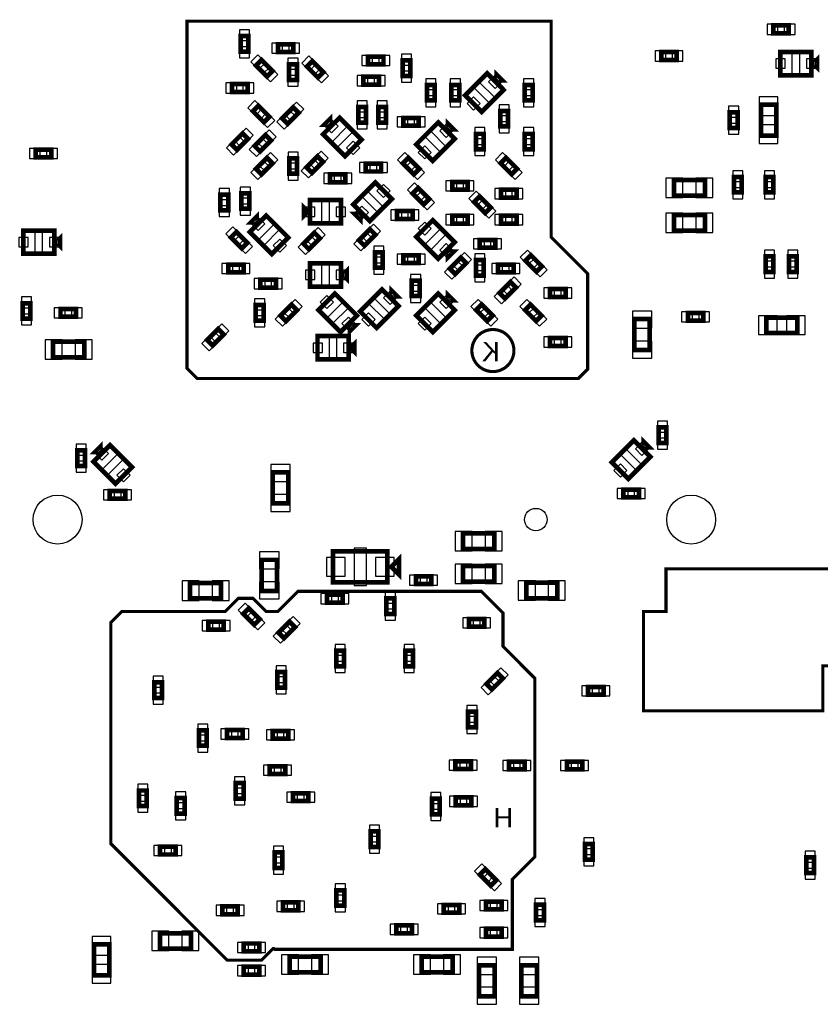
# Model space of a CAD drawing. Extents: x -187 to 3337, y -152 to 6400.
# Tile 8 of 11: x 1098 to 2129, y 2849 to 4117. Entities that reach past the tile are written whole.
import ezdxf

# ---------------------------------------------------------------- set-up
doc = ezdxf.new("R2010")
doc.units = 0
for name, color, linetype in [('BG_BASY', 231, 'CONTINUOUS'), ('PG_ASSEMBLY_BOTTOM', 52, 'CONTINUOUS'), ('PIN_BOTTOM', 1, 'CONTINUOUS')]:
    doc.layers.add(name, color=color, linetype=linetype)

msp = doc.modelspace()

# ---------------------------------------------------------------- linework, layer by layer
at = {"layer": 'BG_BASY', "const_width": 4}
for points in [[(1782, 4115), (1782, 3837), (1829, 3790), (1829, 3667), (1817, 3655), (1326, 3655), (1313, 3668), (1313, 4115), (1782, 4115)], [(2443, 3299), (2475, 3299), (2475, 3375), (2215, 3375), (2215, 3410), (1930, 3410), (1930, 3355), (1901, 3355), (1901, 3349)], [(1720, 3353), (1692, 3381), (1456, 3381), (1430, 3355), (1415, 3355), (1398, 3372), (1379, 3372), (1362, 3355), (1229, 3355), (1215, 3341), (1215, 3056), (1365, 2906), (1409, 2906), (1424, 2921), (1425, 2921), (1426, 2920), (1732, 2920), (1732, 3010), (1761, 3039), (1761, 3269), (1720, 3310), (1720, 3353)], [(1901, 3349), (1901, 3227), (2132, 3227), (2132, 3285), (2173, 3285), (2173, 3299), (2443, 3299)]]:
    msp.add_lwpolyline(points, dxfattribs=at)
msp.add_lwpolyline([(1734, 3689, 1), (1680, 3693, 1), (1734, 3689)], format="xyb", dxfattribs=at)
at = {"layer": 'PG_ASSEMBLY_BOTTOM', "const_width": 6}
for points in [[(2068.1, 4109.54), (2088.1, 4109.54), (2088.1, 4099.54), (2068.1, 4099.54), (2068.1, 4109.54)], [(1392.11, 4096.02), (1392.11, 4076.02), (1382.11, 4076.02), (1382.11, 4096.02), (1392.11, 4096.02)], [(1430.1, 4085.26), (1450.1, 4085.26), (1450.1, 4075.26), (1430.1, 4075.26), (1430.1, 4085.26)], [(1546.1, 4069.54), (1566.1, 4069.54), (1566.1, 4059.54), (1546.1, 4059.54), (1546.1, 4069.54)], [(1923.81, 4075.27), (1943.81, 4075.27), (1943.81, 4065.27), (1923.81, 4065.27), (1923.81, 4075.27)], [(2117.1, 4045.54), (2077.1, 4045.54), (2077.1, 4075.54), (2117.1, 4075.54), (2117.1, 4045.54)], [(2124.6, 4055.54), (2124.6, 4065.54), (2119.6, 4060.54), (2124.6, 4055.54)], [(1416.15, 4043.92), (1402, 4058.07), (1409.07, 4065.14), (1423.22, 4050.99), (1416.15, 4043.92)], [(1444.58, 4039.34), (1444.58, 4059.34), (1454.58, 4059.34), (1454.58, 4039.34), (1444.58, 4039.34)], [(1481.64, 4042.42), (1467.49, 4056.57), (1474.56, 4063.64), (1488.71, 4049.49), (1481.64, 4042.42)], [(1590.58, 4044.53), (1590.58, 4064.53), (1600.58, 4064.53), (1600.58, 4044.53), (1590.58, 4044.53)], [(1540.1, 4043.54), (1560.1, 4043.54), (1560.1, 4033.54), (1540.1, 4033.54), (1540.1, 4043.54)], [(1720.82, 4026.57), (1692.53, 3998.28), (1671.32, 4019.49), (1699.61, 4047.78), (1720.82, 4026.57)], [(1719.05, 4038.94), (1711.98, 4046.01), (1711.98, 4038.94), (1719.05, 4038.94)], [(1391.11, 4024.03), (1371.11, 4024.03), (1371.11, 4034.03), (1391.11, 4034.03), (1391.11, 4024.03)], [(1622.08, 4013.03), (1622.08, 4033.03), (1632.08, 4033.03), (1632.08, 4013.03), (1622.08, 4013.03)], [(1663.58, 4033.03), (1663.58, 4013.03), (1653.58, 4013.03), (1653.58, 4033.03), (1663.58, 4033.03)], [(1748.06, 4013.03), (1748.06, 4033.03), (1758.06, 4033.03), (1758.06, 4013.03), (1748.06, 4013.03)], [(1405.07, 4006.15), (1419.22, 3992), (1412.15, 3984.93), (1398, 3999.08), (1405.07, 4006.15)], [(1456.71, 3997.08), (1442.56, 3982.93), (1435.49, 3990), (1449.64, 4004.15), (1456.71, 3997.08)], [(1543.59, 4004.54), (1543.59, 3984.54), (1533.59, 3984.54), (1533.59, 4004.54), (1543.59, 4004.54)], [(1569.34, 4004.55), (1569.34, 3984.53), (1559.34, 3984.53), (1559.34, 4004.55), (1569.34, 4004.55)], [(2072.1, 4007.54), (2072.1, 3967.54), (2052.1, 3967.54), (2052.1, 4007.54), (2072.1, 4007.54)], [(1509.56, 3990.79), (1537.85, 3962.5), (1516.64, 3941.29), (1488.35, 3969.58), (1509.56, 3990.79)], [(1591.58, 3990.54), (1611.58, 3990.54), (1611.58, 3980.54), (1591.58, 3980.54), (1591.58, 3990.54)], [(1716.56, 3979.53), (1716.56, 3999.53), (1726.56, 3999.53), (1726.56, 3979.53), (1716.56, 3979.53)], [(2012.1, 3977.54), (2012.1, 3997.54), (2022.1, 3997.54), (2022.1, 3977.54), (2012.1, 3977.54)], [(1497.19, 3989.02), (1490.12, 3981.95), (1497.19, 3981.95), (1497.19, 3989.02)], [(1657.83, 3963.58), (1629.54, 3935.29), (1608.33, 3956.5), (1636.62, 3984.79), (1657.83, 3963.58)], [(1656.06, 3975.95), (1648.99, 3983.02), (1648.99, 3975.95), (1656.06, 3975.95)], [(1391.72, 3963.58), (1377.57, 3949.43), (1370.5, 3956.5), (1384.65, 3970.65), (1391.72, 3963.58)], [(1400, 3954.5), (1414.15, 3968.65), (1421.22, 3961.58), (1407.07, 3947.43), (1400, 3954.5)], [(1685.07, 3950.04), (1685.07, 3970.04), (1695.07, 3970.04), (1695.07, 3950.04), (1685.07, 3950.04)], [(1748.06, 3950.04), (1748.06, 3970.04), (1758.06, 3970.04), (1758.06, 3950.04), (1748.06, 3950.04)], [(1118.1, 3949.8), (1138.1, 3949.8), (1138.1, 3939.8), (1118.1, 3939.8), (1118.1, 3949.8)], [(1423.22, 3932.08), (1409.07, 3917.93), (1402, 3925), (1416.15, 3939.15), (1423.22, 3932.08)], [(1488.21, 3934.08), (1474.06, 3919.93), (1466.99, 3927), (1481.14, 3941.15), (1488.21, 3934.08)], [(1454.86, 3938.54), (1454.86, 3918.54), (1444.86, 3918.54), (1444.86, 3938.54), (1454.86, 3938.54)], [(1563.1, 3921.54), (1543.1, 3921.54), (1543.1, 3931.54), (1563.1, 3931.54), (1563.1, 3921.54)], [(1598.04, 3939.15), (1612.19, 3925), (1605.12, 3917.93), (1590.97, 3932.08), (1598.04, 3939.15)], [(1724.03, 3939.16), (1738.18, 3925.01), (1731.11, 3917.93), (1716.96, 3932.09), (1724.03, 3939.16)], [(1497.1, 3917.8), (1517.1, 3917.8), (1517.1, 3907.8), (1497.1, 3907.8), (1497.1, 3917.8)], [(2017.5, 3894.54), (2017.5, 3914.54), (2027.5, 3914.54), (2027.5, 3894.54), (2017.5, 3894.54)], [(2058.22, 3894.54), (2058.22, 3914.54), (2068.22, 3914.54), (2068.22, 3894.54), (2058.22, 3894.54)], [(1527.35, 3879), (1555.64, 3907.29), (1576.85, 3886.08), (1548.56, 3857.79), (1527.35, 3879)], [(1654.58, 3908.05), (1674.58, 3908.05), (1674.58, 3898.05), (1654.58, 3898.05), (1654.58, 3908.05)], [(1980.1, 3890.54), (1940.1, 3890.54), (1940.1, 3910.54), (1980.1, 3910.54), (1980.1, 3890.54)], [(1366.1, 3891.54), (1366.1, 3871.54), (1356.1, 3871.54), (1356.1, 3891.54), (1366.1, 3891.54)], [(1383.1, 3873.54), (1383.1, 3893.54), (1393.1, 3893.54), (1393.1, 3873.54), (1383.1, 3873.54)], [(1617.79, 3879.11), (1603.64, 3893.26), (1610.71, 3900.33), (1624.86, 3886.18), (1617.79, 3879.11)], [(1696.96, 3868.17), (1682.82, 3882.31), (1689.89, 3889.38), (1704.03, 3875.24), (1696.96, 3868.17)], [(1717.57, 3898.05), (1737.57, 3898.05), (1737.57, 3888.05), (1717.57, 3888.05), (1717.57, 3898.05)], [(1471.36, 3884.81), (1511.36, 3884.81), (1511.36, 3854.81), (1471.36, 3854.81), (1471.36, 3884.81)], [(1415.07, 3864.81), (1443.36, 3836.52), (1422.15, 3815.31), (1393.86, 3843.6), (1415.07, 3864.81)], [(1463.86, 3874.81), (1463.86, 3864.81), (1468.86, 3869.81), (1463.86, 3874.81)], [(1529.12, 3866.63), (1536.19, 3859.56), (1536.19, 3866.63), (1529.12, 3866.63)], [(1603.58, 3860.55), (1583.58, 3860.55), (1583.58, 3870.55), (1603.58, 3870.55), (1603.58, 3860.55)], [(1674.58, 3854.55), (1654.58, 3854.55), (1654.58, 3864.55), (1674.58, 3864.55), (1674.58, 3854.55)], [(1717.57, 3864.55), (1737.57, 3864.55), (1737.57, 3854.55), (1717.57, 3854.55), (1717.57, 3864.55)], [(1940.11, 3865.53), (1980.1, 3865.53), (1980.1, 3845.54), (1940.1, 3845.53), (1940.11, 3865.53)], [(1402.7, 3863.04), (1395.63, 3855.97), (1402.7, 3855.97), (1402.7, 3863.04)], [(1636.62, 3809.31), (1608.33, 3837.6), (1629.54, 3858.81), (1657.83, 3830.52), (1636.62, 3809.31)], [(1142.1, 3815.54), (1102.1, 3815.54), (1102.1, 3845.54), (1142.1, 3845.54), (1142.1, 3815.54)], [(1149.6, 3825.54), (1149.6, 3835.54), (1144.6, 3830.54), (1149.6, 3825.54)], [(1383.74, 3822.56), (1369.6, 3836.7), (1376.67, 3843.77), (1390.82, 3829.63), (1383.74, 3822.56)], [(1462.99, 3828.52), (1477.14, 3842.67), (1484.21, 3835.6), (1470.06, 3821.45), (1462.99, 3828.52)], [(1534.49, 3833), (1548.64, 3847.15), (1555.71, 3840.08), (1541.56, 3825.93), (1534.49, 3833)], [(1710.07, 3823.31), (1690.07, 3823.31), (1690.07, 3833.31), (1710.07, 3833.31), (1710.07, 3823.31)], [(1555.1, 3797.54), (1555.1, 3817.54), (1565.1, 3817.54), (1565.1, 3797.54), (1555.1, 3797.54)], [(1591.58, 3813.56), (1611.58, 3813.56), (1611.58, 3803.56), (1591.58, 3803.56), (1591.58, 3813.56)], [(1648.99, 3811.08), (1656.06, 3818.15), (1648.99, 3818.15), (1648.99, 3811.08)], [(1756.02, 3813.67), (1770.17, 3799.52), (1763.1, 3792.45), (1748.95, 3806.6), (1756.02, 3813.67)], [(1366.11, 3801.56), (1386.11, 3801.56), (1386.11, 3791.56), (1366.11, 3791.56), (1366.11, 3801.56)], [(1511.36, 3773.32), (1471.36, 3773.32), (1471.36, 3803.32), (1511.36, 3803.32), (1511.36, 3773.32)], [(1651.47, 3796.52), (1665.62, 3810.67), (1672.69, 3803.6), (1658.54, 3789.45), (1651.47, 3796.52)], [(1685.07, 3787.54), (1685.07, 3807.54), (1695.07, 3807.54), (1695.07, 3787.54), (1685.07, 3787.54)], [(1713.57, 3801.56), (1733.57, 3801.56), (1733.57, 3791.56), (1713.57, 3791.56), (1713.57, 3801.56)], [(2068.22, 3812.31), (2068.22, 3792.31), (2058.22, 3792.31), (2058.22, 3812.31), (2068.22, 3812.31)], [(2098.22, 3812.31), (2098.22, 3792.31), (2088.22, 3792.31), (2088.22, 3812.31), (2098.22, 3812.31)], [(1518.86, 3783.32), (1518.86, 3793.32), (1513.86, 3788.32), (1518.86, 3783.32)], [(1427.61, 3772.06), (1407.61, 3772.06), (1407.61, 3782.06), (1427.61, 3782.06), (1427.61, 3772.06)], [(1612.58, 3781.06), (1612.58, 3761.06), (1602.58, 3761.06), (1602.58, 3781.06), (1612.58, 3781.06)], [(1715.49, 3765), (1729.64, 3779.15), (1736.71, 3772.08), (1722.56, 3757.93), (1715.49, 3765)], [(1510.64, 3714.82), (1482.35, 3743.11), (1503.56, 3764.32), (1531.85, 3736.03), (1510.64, 3714.82)], [(1585.4, 3748.48), (1557.11, 3720.19), (1535.9, 3741.4), (1564.19, 3769.69), (1585.4, 3748.48)], [(1583.63, 3760.85), (1576.56, 3767.92), (1576.56, 3760.85), (1583.63, 3760.85)], [(1657.83, 3743.11), (1629.54, 3714.82), (1608.33, 3736.03), (1636.62, 3764.32), (1657.83, 3743.11)], [(1656.06, 3755.48), (1648.99, 3762.55), (1648.99, 3755.48), (1656.06, 3755.48)], [(1780.56, 3770.06), (1800.56, 3770.06), (1800.56, 3760.06), (1780.56, 3760.06), (1780.56, 3770.06)], [(1101.32, 3731.96), (1101.32, 3751.96), (1111.32, 3751.96), (1111.32, 3731.96), (1101.32, 3731.96)], [(1411.61, 3749.57), (1411.61, 3729.57), (1401.61, 3729.57), (1401.61, 3749.57), (1411.61, 3749.57)], [(1454.71, 3743.11), (1440.56, 3728.96), (1433.49, 3736.03), (1447.64, 3750.18), (1454.71, 3743.11)], [(1692.53, 3750.18), (1706.68, 3736.03), (1699.61, 3728.96), (1685.46, 3743.11), (1692.53, 3750.18)], [(1755.52, 3750.18), (1769.67, 3736.03), (1762.6, 3728.96), (1748.45, 3743.11), (1755.52, 3750.18)], [(1150.1, 3744.54), (1170.1, 3744.54), (1170.1, 3734.54), (1150.1, 3734.54), (1150.1, 3744.54)], [(1978.1, 3729.54), (1958.1, 3729.54), (1958.1, 3739.54), (1978.1, 3739.54), (1978.1, 3729.54)], [(1889.1, 3691.54), (1889.1, 3731.54), (1909.1, 3731.54), (1909.1, 3691.54), (1889.1, 3691.54)], [(2099.1, 3713.54), (2059.1, 3713.54), (2059.1, 3733.54), (2099.1, 3733.54), (2099.1, 3713.54)], [(1360.23, 3711.61), (1346.08, 3697.46), (1339.01, 3704.53), (1353.16, 3718.68), (1360.23, 3711.61)], [(1523.01, 3716.59), (1530.08, 3723.66), (1523.01, 3723.66), (1523.01, 3716.59)], [(1140.6, 3702.33), (1180.6, 3702.33), (1180.6, 3682.33), (1140.6, 3682.33), (1140.6, 3702.33)], [(1521.1, 3679.54), (1481.1, 3679.54), (1481.1, 3709.54), (1521.1, 3709.54), (1521.1, 3679.54)], [(1528.6, 3689.54), (1528.6, 3699.54), (1523.6, 3694.54), (1528.6, 3689.54)], [(1780.56, 3707.07), (1800.56, 3707.07), (1800.56, 3697.07), (1780.56, 3697.07), (1780.56, 3707.07)], [(1920.55, 3572.09), (1920.55, 3592.09), (1930.55, 3592.09), (1930.55, 3572.09), (1920.55, 3572.09)], [(1909.8, 3554.13), (1881.51, 3525.84), (1860.3, 3547.05), (1888.59, 3575.34), (1909.8, 3554.13)], [(1908.03, 3566.5), (1900.96, 3573.57), (1900.96, 3566.5), (1908.03, 3566.5)], [(1181.68, 3562.4), (1181.68, 3542.39), (1171.68, 3542.39), (1171.68, 3562.4), (1181.68, 3562.4)], [(1201.47, 3567.32), (1194.4, 3560.25), (1201.47, 3560.25), (1201.47, 3567.32)], [(1213.84, 3569.09), (1242.13, 3540.8), (1220.92, 3519.59), (1192.63, 3547.88), (1213.84, 3569.09)], [(1443.55, 3534.14), (1443.55, 3494.14), (1423.55, 3494.14), (1423.55, 3534.14), (1443.55, 3534.14)], [(1233.63, 3500.09), (1213.63, 3500.09), (1213.63, 3510.09), (1233.63, 3510.09), (1233.63, 3500.09)], [(1875.05, 3512.09), (1895.05, 3512.09), (1895.05, 3502.09), (1875.05, 3502.09), (1875.05, 3512.09)], [(1708.66, 3435.54), (1668.66, 3435.54), (1668.66, 3455.54), (1708.66, 3455.54), (1708.66, 3435.54)], [(1409.1, 3381.54), (1409.1, 3421.54), (1429.1, 3421.54), (1429.1, 3381.54), (1409.1, 3381.54)], [(1571.14, 3392.54), (1501.14, 3392.54), (1501.14, 3432.54), (1571.14, 3432.54), (1571.14, 3392.54)], [(1586.14, 3402.54), (1586.14, 3422.54), (1576.14, 3412.54), (1586.14, 3402.54)], [(1668.65, 3413.6), (1708.65, 3413.59), (1708.65, 3393.59), (1668.65, 3393.6), (1668.65, 3413.6)], [(1627.8, 3390.49), (1607.8, 3390.49), (1607.8, 3400.49), (1627.8, 3400.49), (1627.8, 3390.49)], [(1357, 3371.79), (1317, 3371.79), (1317, 3391.79), (1357, 3391.79), (1357, 3371.79)], [(1749.95, 3391.94), (1789.95, 3391.94), (1789.95, 3371.94), (1749.95, 3371.94), (1749.95, 3391.94)], [(1513.5, 3366.59), (1493.5, 3366.59), (1493.5, 3376.59), (1513.5, 3376.59), (1513.5, 3366.59)], [(1579.9, 3371.89), (1579.9, 3351.89), (1569.9, 3351.89), (1569.9, 3371.89), (1579.9, 3371.89)], [(1399.64, 3337.93), (1385.49, 3352.08), (1392.56, 3359.15), (1406.71, 3345), (1399.64, 3337.93)], [(1676.1, 3345.54), (1696.1, 3345.54), (1696.1, 3335.54), (1676.1, 3335.54), (1676.1, 3345.54)], [(1360.39, 3331.82), (1340.39, 3331.82), (1340.39, 3341.82), (1360.39, 3341.82), (1360.39, 3331.82)], [(1430.89, 3327.9), (1445.04, 3342.05), (1452.11, 3334.98), (1437.96, 3320.83), (1430.89, 3327.9)], [(1505.35, 3284.59), (1505.35, 3304.59), (1515.35, 3304.59), (1515.35, 3284.59), (1505.35, 3284.59)], [(1594.3, 3284.59), (1594.31, 3304.59), (1604.3, 3304.59), (1604.3, 3284.59), (1594.3, 3284.59)], [(1429.18, 3257.13), (1429.18, 3277.13), (1439.18, 3277.13), (1439.18, 3257.13), (1429.18, 3257.13)], [(1698.59, 3261.7), (1712.74, 3275.85), (1719.81, 3268.78), (1705.66, 3254.63), (1698.59, 3261.7)], [(1270.95, 3243.74), (1270.95, 3263.74), (1280.95, 3263.74), (1280.95, 3243.74), (1270.95, 3243.74)], [(1829.51, 3257.84), (1849.51, 3257.84), (1849.51, 3247.84), (1829.51, 3247.84), (1829.51, 3257.84)], [(1685.1, 3226.04), (1685.1, 3206.04), (1675.1, 3206.04), (1675.1, 3226.04), (1685.1, 3226.04)], [(1328.38, 3182.06), (1328.38, 3202.06), (1338.38, 3202.06), (1338.38, 3182.06), (1328.38, 3182.06)], [(1364.58, 3202.26), (1384.58, 3202.26), (1384.58, 3192.26), (1364.58, 3192.26), (1364.58, 3202.26)], [(1423.5, 3201.26), (1443.5, 3201.26), (1443.5, 3191.26), (1423.5, 3191.26), (1423.5, 3201.26)], [(1439.65, 3145.82), (1419.65, 3145.82), (1419.65, 3155.82), (1439.65, 3155.82), (1439.65, 3145.82)], [(1678.83, 3152.09), (1658.81, 3152.09), (1658.81, 3162.09), (1678.83, 3162.09), (1678.83, 3152.09)], [(1747.8, 3151.64), (1727.8, 3151.64), (1727.8, 3161.64), (1747.8, 3161.64), (1747.8, 3151.64)], [(1802.25, 3161.64), (1822.25, 3161.64), (1822.25, 3151.64), (1802.25, 3151.64), (1802.25, 3161.64)], [(1385.82, 3134.14), (1385.82, 3114.14), (1375.82, 3114.14), (1375.82, 3134.14), (1385.82, 3134.14)], [(1251.1, 3104.54), (1251.1, 3124.54), (1261.1, 3124.54), (1261.1, 3104.54), (1251.1, 3104.54)], [(1469.5, 3110.82), (1449.5, 3110.82), (1449.5, 3120.82), (1469.5, 3120.82), (1469.5, 3110.82)], [(1309.89, 3114.93), (1309.9, 3094.92), (1299.9, 3094.92), (1299.89, 3114.93), (1309.89, 3114.93)], [(1638.5, 3113.99), (1638.5, 3093.99), (1628.5, 3093.99), (1628.5, 3113.99), (1638.5, 3113.99)], [(1679.1, 3105.54), (1659.1, 3105.54), (1659.1, 3115.54), (1679.1, 3115.54), (1679.1, 3105.54)], [(1549.55, 3051.88), (1549.55, 3071.88), (1559.55, 3071.88), (1559.55, 3051.88), (1549.55, 3051.88)], [(1835.45, 3055.64), (1835.45, 3035.64), (1825.45, 3035.64), (1825.45, 3055.64), (1835.45, 3055.64)], [(1298.4, 3042.14), (1278.4, 3042.14), (1278.4, 3052.14), (1298.4, 3052.14), (1298.4, 3042.14)], [(1435.82, 3044.93), (1435.82, 3024.93), (1425.82, 3024.93), (1425.82, 3044.93), (1435.82, 3044.93)], [(2110.54, 3018.3), (2110.54, 3038.3), (2120.54, 3038.3), (2120.54, 3018.3), (2110.54, 3018.3)], [(1697.26, 3023.35), (1711.41, 3009.2), (1704.34, 3002.13), (1690.19, 3016.28), (1697.26, 3023.35)], [(1505.55, 2976.14), (1505.55, 2996.14), (1515.55, 2996.14), (1515.55, 2976.14), (1505.55, 2976.14)], [(1456.55, 2970.44), (1436.55, 2970.44), (1436.55, 2980.44), (1456.55, 2980.44), (1456.55, 2970.44)], [(1643.7, 2977.04), (1663.7, 2977.04), (1663.7, 2967.04), (1643.7, 2967.04), (1643.7, 2977.04)], [(1698.1, 2981.54), (1718.1, 2981.54), (1718.1, 2971.54), (1698.1, 2971.54), (1698.1, 2981.54)], [(1762.65, 2957.39), (1762.65, 2977.39), (1772.65, 2977.39), (1772.65, 2957.39), (1762.65, 2957.39)], [(1358.42, 2975.26), (1378.42, 2975.26), (1378.42, 2965.26), (1358.42, 2965.26), (1358.42, 2975.26)], [(1318.1, 2920.83), (1278.1, 2920.83), (1278.1, 2940.83), (1318.1, 2940.83), (1318.1, 2920.83)], [(1602.65, 2940.74), (1582.65, 2940.74), (1582.65, 2950.74), (1602.65, 2950.74), (1602.65, 2940.74)], [(1698.1, 2946.54), (1718.1, 2946.54), (1718.1, 2936.54), (1698.1, 2936.54), (1698.1, 2946.54)], [(1193.1, 2886.44), (1193.1, 2926.44), (1213.1, 2926.44), (1213.1, 2886.44), (1193.1, 2886.44)], [(1406.1, 2917.54), (1386.1, 2917.54), (1386.1, 2927.54), (1406.1, 2927.54), (1406.1, 2917.54)], [(1445.1, 2910.54), (1485.1, 2910.54), (1485.1, 2890.54), (1445.1, 2890.54), (1445.1, 2910.54)], [(1655.1, 2890.54), (1615.1, 2890.54), (1615.1, 2910.54), (1655.1, 2910.54), (1655.1, 2890.54)], [(1386.1, 2897.54), (1406.1, 2897.54), (1406.1, 2887.54), (1386.1, 2887.54), (1386.1, 2897.54)], [(1709.1, 2899.54), (1709.1, 2859.54), (1689.1, 2859.54), (1689.1, 2899.54), (1709.1, 2899.54)], [(1763.6, 2899.54), (1763.6, 2859.54), (1743.6, 2859.54), (1743.6, 2899.54), (1763.6, 2899.54)]]:
    msp.add_lwpolyline(points, dxfattribs=at)
at = {"layer": 'PIN_BOTTOM'}
for points in [[(2060.08, 4111.04), (2060.08, 4098.04), (2074.08, 4098.04), (2074.08, 4111.04)], [(2082.12, 4111.04), (2082.12, 4098.04), (2096.12, 4098.04), (2096.12, 4111.04)], [(1393.61, 4104.04), (1380.61, 4104.04), (1380.61, 4090.04), (1393.61, 4090.04)], [(1422.08, 4086.76), (1422.08, 4073.76), (1436.08, 4073.76), (1436.08, 4086.76)], [(1444.12, 4086.76), (1444.12, 4073.76), (1458.12, 4073.76), (1458.12, 4086.76)], [(1393.61, 4082), (1380.61, 4082), (1380.61, 4068), (1393.61, 4068)], [(1405.173553, 4052.774058), (1414.365942, 4061.966447), (1404.466447, 4071.865942), (1395.274058, 4062.673553)], [(1470.663553, 4051.274058), (1479.855942, 4060.466447), (1469.956447, 4070.365942), (1460.764058, 4061.173553)], [(1538.08, 4071.04), (1538.08, 4058.04), (1552.08, 4058.04), (1552.08, 4071.04)], [(1560.12, 4071.04), (1560.12, 4058.04), (1574.12, 4058.04), (1574.12, 4071.04)], [(1589.08, 4058.55), (1602.08, 4058.55), (1602.08, 4072.55), (1589.08, 4072.55)], [(1915.79, 4076.77), (1915.79, 4063.77), (1929.79, 4063.77), (1929.79, 4076.77)], [(1937.83, 4076.77), (1937.83, 4063.77), (1951.83, 4063.77), (1951.83, 4076.77)], [(2102.1, 4045.54), (2102.1, 4075.54), (2092.1, 4075.54), (2092.1, 4045.54)], [(1443.08, 4053.36), (1456.08, 4053.36), (1456.08, 4067.36), (1443.08, 4067.36)], [(2083.42, 4054.54), (2083.42, 4066.54), (2071.42, 4066.54), (2071.42, 4054.54)], [(2122.78, 4054.54), (2122.78, 4066.54), (2110.78, 4066.54), (2110.78, 4054.54)], [(1420.753553, 4037.194058), (1429.945942, 4046.386447), (1420.046447, 4056.285942), (1410.854058, 4047.093553)], [(1443.08, 4031.32), (1456.08, 4031.32), (1456.08, 4045.32), (1443.08, 4045.32)], [(1486.243553, 4035.694058), (1495.435942, 4044.886447), (1485.536447, 4054.785942), (1476.344058, 4045.593553)], [(1532.08, 4045.04), (1532.08, 4032.04), (1546.08, 4032.04), (1546.08, 4045.04)], [(1554.12, 4045.04), (1554.12, 4032.04), (1568.12, 4032.04), (1568.12, 4045.04)], [(1589.08, 4036.51), (1602.08, 4036.51), (1602.08, 4050.51), (1589.08, 4050.51)], [(1718.475281, 4036.95), (1709.99, 4045.435281), (1701.504719, 4036.95), (1709.99, 4028.464719)], [(1377.09, 4022.53), (1377.09, 4035.53), (1363.09, 4035.53), (1363.09, 4022.53)], [(1399.13, 4022.53), (1399.13, 4035.53), (1385.13, 4035.53), (1385.13, 4022.53)], [(1620.58, 4027.05), (1633.58, 4027.05), (1633.58, 4041.05), (1620.58, 4041.05)], [(1665.08, 4041.05), (1652.08, 4041.05), (1652.08, 4027.05), (1665.08, 4027.05)], [(1710.212136, 4015.958932), (1688.998932, 4037.172136), (1681.927864, 4030.101068), (1703.141068, 4008.887864)], [(1746.56, 4027.05), (1759.56, 4027.05), (1759.56, 4041.05), (1746.56, 4041.05)], [(1620.58, 4005.01), (1633.58, 4005.01), (1633.58, 4019.01), (1620.58, 4019.01)], [(1665.08, 4019.01), (1652.08, 4019.01), (1652.08, 4005.01), (1665.08, 4005.01)], [(1746.56, 4005.01), (1759.56, 4005.01), (1759.56, 4019.01), (1746.56, 4019.01)], [(1400.466447, 4012.875942), (1391.274058, 4003.683553), (1401.173553, 3993.784058), (1410.365942, 4002.976447)], [(1463.435942, 4001.683553), (1454.243553, 4010.875942), (1444.344058, 4000.976447), (1453.536447, 3991.784058)], [(1545.09, 4012.56), (1532.09, 4012.56), (1532.09, 3998.56), (1545.09, 3998.56)], [(1570.84, 4012.56), (1557.84, 4012.56), (1557.84, 3998.56), (1570.84, 3998.56)], [(1690.635281, 4009.11), (1682.15, 4017.595281), (1673.664719, 4009.11), (1682.15, 4000.624719)], [(1715.06, 3993.55), (1728.06, 3993.55), (1728.06, 4007.55), (1715.06, 4007.55)], [(2074.1, 4017.65), (2050.1, 4017.65), (2050.1, 3993.65), (2074.1, 3993.65)], [(1416.046447, 3997.295942), (1406.854058, 3988.103553), (1416.753553, 3978.204058), (1425.945942, 3987.396447)], [(1447.855942, 3986.103553), (1438.663553, 3995.295942), (1428.764058, 3985.396447), (1437.956447, 3976.204058)], [(2010.6, 3991.56), (2023.6, 3991.56), (2023.6, 4005.56), (2010.6, 4005.56)], [(1499.18, 3988.445281), (1490.694719, 3979.96), (1499.18, 3971.474719), (1507.665281, 3979.96)], [(1545.09, 3990.52), (1532.09, 3990.52), (1532.09, 3976.52), (1545.09, 3976.52)], [(1570.84, 3990.52), (1557.84, 3990.52), (1557.84, 3976.52), (1570.84, 3976.52)], [(1583.56, 3992.04), (1583.56, 3979.04), (1597.56, 3979.04), (1597.56, 3992.04)], [(1605.6, 3992.04), (1605.6, 3979.04), (1619.6, 3979.04), (1619.6, 3992.04)], [(1655.485281, 3973.96), (1647, 3982.445281), (1638.514719, 3973.96), (1647, 3965.474719)], [(1715.06, 3971.51), (1728.06, 3971.51), (1728.06, 3985.51), (1715.06, 3985.51)], [(2010.6, 3969.52), (2023.6, 3969.52), (2023.6, 3983.52), (2010.6, 3983.52)], [(2074.1, 3981.43), (2050.1, 3981.43), (2050.1, 3957.43), (2074.1, 3957.43)], [(1398.445942, 3968.183553), (1389.253553, 3977.375942), (1379.354058, 3967.476447), (1388.546447, 3958.284058)], [(1408.854058, 3965.476447), (1418.046447, 3956.284058), (1427.945942, 3966.183553), (1418.753553, 3975.375942)], [(1520.171068, 3980.182136), (1498.957864, 3958.968932), (1506.028932, 3951.897864), (1527.242136, 3973.111068)], [(1647.222136, 3952.968932), (1626.008932, 3974.182136), (1618.937864, 3967.111068), (1640.151068, 3945.897864)], [(1683.57, 3964.06), (1696.57, 3964.06), (1696.57, 3978.06), (1683.57, 3978.06)], [(1746.56, 3964.06), (1759.56, 3964.06), (1759.56, 3978.06), (1746.56, 3978.06)], [(1382.865942, 3952.603553), (1373.673553, 3961.795942), (1363.774058, 3951.896447), (1372.966447, 3942.704058)], [(1393.274058, 3949.896447), (1402.466447, 3940.704058), (1412.365942, 3950.603553), (1403.173553, 3959.795942)], [(1527.02, 3960.605281), (1518.534719, 3952.12), (1527.02, 3943.634719), (1535.505281, 3952.12)], [(1683.57, 3942.02), (1696.57, 3942.02), (1696.57, 3956.02), (1683.57, 3956.02)], [(1746.56, 3942.02), (1759.56, 3942.02), (1759.56, 3956.02), (1746.56, 3956.02)], [(1110.08, 3951.3), (1110.08, 3938.3), (1124.08, 3938.3), (1124.08, 3951.3)], [(1132.12, 3951.3), (1132.12, 3938.3), (1146.12, 3938.3), (1146.12, 3951.3)], [(1429.945942, 3936.683553), (1420.753553, 3945.875942), (1410.854058, 3935.976447), (1420.046447, 3926.784058)], [(1456.36, 3946.56), (1443.36, 3946.56), (1443.36, 3932.56), (1456.36, 3932.56)], [(1494.935942, 3938.683553), (1485.743553, 3947.875942), (1475.844058, 3937.976447), (1485.036447, 3928.784058)], [(1593.436447, 3945.875942), (1584.244058, 3936.683553), (1594.143553, 3926.784058), (1603.335942, 3935.976447)], [(1627.645281, 3946.12), (1619.16, 3954.605281), (1610.674719, 3946.12), (1619.16, 3937.634719)], [(1719.426447, 3945.885942), (1710.234058, 3936.693553), (1720.133553, 3926.794058), (1729.325942, 3935.986447)], [(1414.365942, 3921.103553), (1405.173553, 3930.295942), (1395.274058, 3920.396447), (1404.466447, 3911.204058)], [(1479.355942, 3923.103553), (1470.163553, 3932.295942), (1460.264058, 3922.396447), (1469.456447, 3913.204058)], [(1549.08, 3920.04), (1549.08, 3933.04), (1535.08, 3933.04), (1535.08, 3920.04)], [(1571.12, 3920.04), (1571.12, 3933.04), (1557.12, 3933.04), (1557.12, 3920.04)], [(1609.016447, 3930.295942), (1599.824058, 3921.103553), (1609.723553, 3911.204058), (1618.915942, 3920.396447)], [(1735.006447, 3930.305942), (1725.814058, 3921.113553), (1735.713553, 3911.214058), (1744.905942, 3920.406447)], [(1456.36, 3924.52), (1443.36, 3924.52), (1443.36, 3910.52), (1456.36, 3910.52)], [(1489.08, 3919.3), (1489.08, 3906.3), (1503.08, 3906.3), (1503.08, 3919.3)], [(1511.12, 3919.3), (1511.12, 3906.3), (1525.12, 3906.3), (1525.12, 3919.3)], [(2016, 3908.56), (2029, 3908.56), (2029, 3922.56), (2016, 3922.56)], [(2056.72, 3908.56), (2069.72, 3908.56), (2069.72, 3922.56), (2056.72, 3922.56)], [(1557.534719, 3896.46), (1566.02, 3887.974719), (1574.505281, 3896.46), (1566.02, 3904.945281)], [(1606.813553, 3887.964058), (1616.005942, 3897.156447), (1606.106447, 3907.055942), (1596.914058, 3897.863553)], [(1646.56, 3909.55), (1646.56, 3896.55), (1660.56, 3896.55), (1660.56, 3909.55)], [(1668.6, 3909.55), (1668.6, 3896.55), (1682.6, 3896.55), (1682.6, 3909.55)], [(1951.81, 3888.04), (1951.81, 3913.04), (1929.81, 3913.04), (1929.81, 3888.04)], [(1990.39, 3888.04), (1990.39, 3913.04), (1968.39, 3913.04), (1968.39, 3888.04)], [(1367.6, 3899.56), (1354.6, 3899.56), (1354.6, 3885.56), (1367.6, 3885.56)], [(1381.6, 3887.56), (1394.6, 3887.56), (1394.6, 3901.56), (1381.6, 3901.56)], [(1537.957864, 3889.611068), (1559.171068, 3868.397864), (1566.242136, 3875.468932), (1545.028932, 3896.682136)], [(1685.993553, 3877.014058), (1695.185942, 3886.206447), (1685.286447, 3896.105942), (1676.094058, 3886.913553)], [(1709.55, 3899.55), (1709.55, 3886.55), (1723.55, 3886.55), (1723.55, 3899.55)], [(1731.59, 3899.55), (1731.59, 3886.55), (1745.59, 3886.55), (1745.59, 3899.55)], [(2016, 3886.52), (2029, 3886.52), (2029, 3900.52), (2016, 3900.52)], [(2056.72, 3886.52), (2069.72, 3886.52), (2069.72, 3900.52), (2056.72, 3900.52)], [(1381.6, 3865.52), (1394.6, 3865.52), (1394.6, 3879.52), (1381.6, 3879.52)], [(1486.36, 3884.81), (1486.36, 3854.81), (1496.36, 3854.81), (1496.36, 3884.81)], [(1622.393553, 3872.384058), (1631.585942, 3881.576447), (1621.686447, 3891.475942), (1612.494058, 3882.283553)], [(1701.573553, 3861.434058), (1710.765942, 3870.626447), (1700.866447, 3880.525942), (1691.674058, 3871.333553)], [(1367.6, 3877.52), (1354.6, 3877.52), (1354.6, 3863.52), (1367.6, 3863.52)], [(1465.68, 3875.81), (1465.68, 3863.81), (1477.68, 3863.81), (1477.68, 3875.81)], [(1505.04, 3875.81), (1505.04, 3863.81), (1517.04, 3863.81), (1517.04, 3875.81)], [(1529.694719, 3868.62), (1538.18, 3860.134719), (1546.665281, 3868.62), (1538.18, 3877.105281)], [(1589.56, 3859.05), (1589.56, 3872.05), (1575.56, 3872.05), (1575.56, 3859.05)], [(1611.6, 3859.05), (1611.6, 3872.05), (1597.6, 3872.05), (1597.6, 3859.05)], [(1929.81, 3868.03), (1929.81, 3843.03), (1951.81, 3843.03), (1951.81, 3868.03)], [(1968.39, 3868.03), (1968.39, 3843.03), (1990.39, 3843.03), (1990.39, 3868.03)], [(1404.69, 3862.465281), (1396.204719, 3853.98), (1404.69, 3845.494719), (1413.175281, 3853.98)], [(1425.681068, 3854.202136), (1404.467864, 3832.988932), (1411.538932, 3825.917864), (1432.752136, 3847.131068)], [(1619.16, 3839.494719), (1627.645281, 3847.98), (1619.16, 3856.465281), (1610.674719, 3847.98)], [(1660.56, 3853.05), (1660.56, 3866.05), (1646.56, 3866.05), (1646.56, 3853.05)], [(1682.6, 3853.05), (1682.6, 3866.05), (1668.6, 3866.05), (1668.6, 3853.05)], [(1709.55, 3866.05), (1709.55, 3853.05), (1723.55, 3853.05), (1723.55, 3866.05)], [(1731.59, 3866.05), (1731.59, 3853.05), (1745.59, 3853.05), (1745.59, 3866.05)], [(1127.1, 3815.54), (1127.1, 3845.54), (1117.1, 3845.54), (1117.1, 3815.54)], [(1372.773553, 3831.404058), (1381.965942, 3840.596447), (1372.066447, 3850.495942), (1362.874058, 3841.303553)], [(1471.844058, 3839.496447), (1481.036447, 3830.304058), (1490.935942, 3840.203553), (1481.743553, 3849.395942)], [(1543.344058, 3843.976447), (1552.536447, 3834.784058), (1562.435942, 3844.683553), (1553.243553, 3853.875942)], [(1626.008932, 3819.917864), (1647.222136, 3841.131068), (1640.151068, 3848.202136), (1618.937864, 3826.988932)], [(1108.42, 3824.54), (1108.42, 3836.54), (1096.42, 3836.54), (1096.42, 3824.54)], [(1147.78, 3824.54), (1147.78, 3836.54), (1135.78, 3836.54), (1135.78, 3824.54)], [(1388.353553, 3815.824058), (1397.545942, 3825.016447), (1387.646447, 3834.915942), (1378.454058, 3825.723553)], [(1432.53, 3834.625281), (1424.044719, 3826.14), (1432.53, 3817.654719), (1441.015281, 3826.14)], [(1456.264058, 3823.916447), (1465.456447, 3814.724058), (1475.355942, 3824.623553), (1466.163553, 3833.815942)], [(1527.764058, 3828.396447), (1536.956447, 3819.204058), (1546.855942, 3829.103553), (1537.663553, 3838.295942)], [(1647, 3811.654719), (1655.485281, 3820.14), (1647, 3828.625281), (1638.514719, 3820.14)], [(1696.05, 3821.81), (1696.05, 3834.81), (1682.05, 3834.81), (1682.05, 3821.81)], [(1718.09, 3821.81), (1718.09, 3834.81), (1704.09, 3834.81), (1704.09, 3821.81)], [(1553.6, 3811.56), (1566.6, 3811.56), (1566.6, 3825.56), (1553.6, 3825.56)], [(1660.324058, 3807.496447), (1669.516447, 3798.304058), (1679.415942, 3808.203553), (1670.223553, 3817.395942)], [(1751.416447, 3820.395942), (1742.224058, 3811.203553), (1752.123553, 3801.304058), (1761.315942, 3810.496447)], [(2069.72, 3820.33), (2056.72, 3820.33), (2056.72, 3806.33), (2069.72, 3806.33)], [(2099.72, 3820.33), (2086.72, 3820.33), (2086.72, 3806.33), (2099.72, 3806.33)], [(1496.36, 3773.32), (1496.36, 3803.32), (1486.36, 3803.32), (1486.36, 3773.32)], [(1553.6, 3789.52), (1566.6, 3789.52), (1566.6, 3803.52), (1553.6, 3803.52)], [(1583.56, 3815.06), (1583.56, 3802.06), (1597.56, 3802.06), (1597.56, 3815.06)], [(1605.6, 3815.06), (1605.6, 3802.06), (1619.6, 3802.06), (1619.6, 3815.06)], [(1683.57, 3801.56), (1696.57, 3801.56), (1696.57, 3815.56), (1683.57, 3815.56)], [(1766.996447, 3804.815942), (1757.804058, 3795.623553), (1767.703553, 3785.724058), (1776.895942, 3794.916447)], [(1358.09, 3803.06), (1358.09, 3790.06), (1372.09, 3790.06), (1372.09, 3803.06)], [(1380.13, 3803.06), (1380.13, 3790.06), (1394.13, 3790.06), (1394.13, 3803.06)], [(1477.68, 3782.32), (1477.68, 3794.32), (1465.68, 3794.32), (1465.68, 3782.32)], [(1517.04, 3782.32), (1517.04, 3794.32), (1505.04, 3794.32), (1505.04, 3782.32)], [(1644.744058, 3791.916447), (1653.936447, 3782.724058), (1663.835942, 3792.623553), (1654.643553, 3801.815942)], [(1683.57, 3779.52), (1696.57, 3779.52), (1696.57, 3793.52), (1683.57, 3793.52)], [(1705.55, 3803.06), (1705.55, 3790.06), (1719.55, 3790.06), (1719.55, 3803.06)], [(1727.59, 3803.06), (1727.59, 3790.06), (1741.59, 3790.06), (1741.59, 3803.06)], [(2069.72, 3798.29), (2056.72, 3798.29), (2056.72, 3784.29), (2069.72, 3784.29)], [(2099.72, 3798.29), (2086.72, 3798.29), (2086.72, 3784.29), (2099.72, 3784.29)], [(1413.59, 3770.56), (1413.59, 3783.56), (1399.59, 3783.56), (1399.59, 3770.56)], [(1435.63, 3770.56), (1435.63, 3783.56), (1421.63, 3783.56), (1421.63, 3770.56)], [(1614.08, 3789.08), (1601.08, 3789.08), (1601.08, 3775.08), (1614.08, 3775.08)], [(1724.344058, 3775.976447), (1733.536447, 3766.784058), (1743.435942, 3776.683553), (1734.243553, 3785.875942)], [(1583.055281, 3758.86), (1574.57, 3767.345281), (1566.084719, 3758.86), (1574.57, 3750.374719)], [(1614.08, 3767.04), (1601.08, 3767.04), (1601.08, 3753.04), (1614.08, 3753.04)], [(1708.764058, 3760.396447), (1717.956447, 3751.204058), (1727.855942, 3761.103553), (1718.663553, 3770.295942)], [(1772.54, 3771.56), (1772.54, 3758.56), (1786.54, 3758.56), (1786.54, 3771.56)], [(1794.58, 3771.56), (1794.58, 3758.56), (1808.58, 3758.56), (1808.58, 3771.56)], [(1099.82, 3745.98), (1112.82, 3745.98), (1112.82, 3759.98), (1099.82, 3759.98)], [(1413.11, 3757.59), (1400.11, 3757.59), (1400.11, 3743.59), (1413.11, 3743.59)], [(1461.435942, 3747.713553), (1452.243553, 3756.905942), (1442.344058, 3747.006447), (1451.536447, 3737.814058)], [(1493.18, 3745.004719), (1501.665281, 3753.49), (1493.18, 3761.975281), (1484.694719, 3753.49)], [(1500.028932, 3725.427864), (1521.242136, 3746.641068), (1514.171068, 3753.712136), (1492.957864, 3732.498932)], [(1574.792136, 3737.868932), (1553.578932, 3759.082136), (1546.507864, 3752.011068), (1567.721068, 3730.797864)], [(1647.222136, 3732.498932), (1626.008932, 3753.712136), (1618.937864, 3746.641068), (1640.151068, 3725.427864)], [(1655.485281, 3753.49), (1647, 3761.975281), (1638.514719, 3753.49), (1647, 3745.004719)], [(1687.926447, 3756.905942), (1678.734058, 3747.713553), (1688.633553, 3737.814058), (1697.825942, 3747.006447)], [(1750.916447, 3756.905942), (1741.724058, 3747.713553), (1751.623553, 3737.814058), (1760.815942, 3747.006447)], [(1142.08, 3746.04), (1142.08, 3733.04), (1156.08, 3733.04), (1156.08, 3746.04)], [(1164.12, 3746.04), (1164.12, 3733.04), (1178.12, 3733.04), (1178.12, 3746.04)], [(1445.855942, 3732.133553), (1436.663553, 3741.325942), (1426.764058, 3731.426447), (1435.956447, 3722.234058)], [(1703.506447, 3741.325942), (1694.314058, 3732.133553), (1704.213553, 3722.234058), (1713.405942, 3731.426447)], [(1766.496447, 3741.325942), (1757.304058, 3732.133553), (1767.203553, 3722.234058), (1776.395942, 3731.426447)], [(1886.6, 3719.83), (1911.6, 3719.83), (1911.6, 3741.83), (1886.6, 3741.83)], [(1964.08, 3728.04), (1964.08, 3741.04), (1950.08, 3741.04), (1950.08, 3728.04)], [(1986.12, 3728.04), (1986.12, 3741.04), (1972.12, 3741.04), (1972.12, 3728.04)], [(1099.82, 3723.94), (1112.82, 3723.94), (1112.82, 3737.94), (1099.82, 3737.94)], [(1413.11, 3735.55), (1400.11, 3735.55), (1400.11, 3721.55), (1413.11, 3721.55)], [(1521.02, 3717.164719), (1529.505281, 3725.65), (1521.02, 3734.135281), (1512.534719, 3725.65)], [(1555.215281, 3731.02), (1546.73, 3739.505281), (1538.244719, 3731.02), (1546.73, 3722.534719)], [(1627.645281, 3725.65), (1619.16, 3734.135281), (1610.674719, 3725.65), (1619.16, 3717.164719)], [(2072.99, 3711.54), (2072.99, 3735.54), (2048.99, 3735.54), (2048.99, 3711.54)], [(2109.21, 3711.54), (2109.21, 3735.54), (2085.21, 3735.54), (2085.21, 3711.54)], [(1366.955942, 3716.213553), (1357.763553, 3725.405942), (1347.864058, 3715.506447), (1357.056447, 3706.314058)], [(1130.31, 3704.83), (1130.31, 3679.83), (1152.31, 3679.83), (1152.31, 3704.83)], [(1168.89, 3704.83), (1168.89, 3679.83), (1190.89, 3679.83), (1190.89, 3704.83)], [(1351.375942, 3700.633553), (1342.183553, 3709.825942), (1332.284058, 3699.926447), (1341.476447, 3690.734058)], [(1506.1, 3679.54), (1506.1, 3709.54), (1496.1, 3709.54), (1496.1, 3679.54)], [(1772.54, 3708.57), (1772.54, 3695.57), (1786.54, 3695.57), (1786.54, 3708.57)], [(1794.58, 3708.57), (1794.58, 3695.57), (1808.58, 3695.57), (1808.58, 3708.57)], [(1886.6, 3681.25), (1911.6, 3681.25), (1911.6, 3703.25), (1886.6, 3703.25)], [(1487.42, 3688.54), (1487.42, 3700.54), (1475.42, 3700.54), (1475.42, 3688.54)], [(1526.78, 3688.54), (1526.78, 3700.54), (1514.78, 3700.54), (1514.78, 3688.54)], [(1919.05, 3586.11), (1932.05, 3586.11), (1932.05, 3600.11), (1919.05, 3600.11)], [(1919.05, 3564.07), (1932.05, 3564.07), (1932.05, 3578.07), (1919.05, 3578.07)], [(1183.18, 3570.42), (1170.18, 3570.42), (1170.18, 3556.42), (1183.18, 3556.42)], [(1203.46, 3566.745281), (1194.974719, 3558.26), (1203.46, 3549.774719), (1211.945281, 3558.26)], [(1899.192136, 3543.518932), (1877.978932, 3564.732136), (1870.907864, 3557.661068), (1892.121068, 3536.447864)], [(1907.455281, 3564.51), (1898.97, 3572.995281), (1890.484719, 3564.51), (1898.97, 3556.024719)], [(1224.451068, 3558.482136), (1203.237864, 3537.268932), (1210.308932, 3530.197864), (1231.522136, 3551.411068)], [(1183.18, 3548.38), (1170.18, 3548.38), (1170.18, 3534.38), (1183.18, 3534.38)], [(1231.3, 3538.905281), (1222.814719, 3530.42), (1231.3, 3521.934719), (1239.785281, 3530.42)], [(1446.05, 3544.43), (1421.05, 3544.43), (1421.05, 3522.43), (1446.05, 3522.43)], [(1879.615281, 3536.67), (1871.13, 3545.155281), (1862.644719, 3536.67), (1871.13, 3528.184719)], [(1867.03, 3513.59), (1867.03, 3500.59), (1881.03, 3500.59), (1881.03, 3513.59)], [(1889.07, 3513.59), (1889.07, 3500.59), (1903.07, 3500.59), (1903.07, 3513.59)], [(1219.61, 3498.59), (1219.61, 3511.59), (1205.61, 3511.59), (1205.61, 3498.59)], [(1241.65, 3498.59), (1241.65, 3511.59), (1227.65, 3511.59), (1227.65, 3498.59)], [(1446.05, 3505.85), (1421.05, 3505.85), (1421.05, 3483.85), (1446.05, 3483.85)], [(1680.37, 3433.04), (1680.37, 3458.04), (1658.37, 3458.04), (1658.37, 3433.04)], [(1718.95, 3433.04), (1718.95, 3458.04), (1696.95, 3458.04), (1696.95, 3433.04)], [(1544.14, 3388.54), (1544.14, 3436.54), (1528.14, 3436.54), (1528.14, 3388.54)], [(1406.6, 3409.83), (1431.6, 3409.83), (1431.6, 3431.83), (1406.6, 3431.83)], [(1516.64, 3400.54), (1516.64, 3424.54), (1492.64, 3424.54), (1492.64, 3400.54)], [(1579.64, 3400.54), (1579.64, 3424.54), (1555.64, 3424.54), (1555.64, 3400.54)], [(1658.35, 3416.1), (1658.35, 3391.1), (1680.35, 3391.1), (1680.35, 3416.1)], [(1696.93, 3416.1), (1696.93, 3391.1), (1718.93, 3391.1), (1718.93, 3416.1)], [(1613.78, 3388.99), (1613.78, 3401.99), (1599.78, 3401.99), (1599.78, 3388.99)], [(1635.82, 3388.99), (1635.82, 3401.99), (1621.82, 3401.99), (1621.82, 3388.99)], [(1328.71, 3369.29), (1328.71, 3394.29), (1306.71, 3394.29), (1306.71, 3369.29)], [(1367.29, 3369.29), (1367.29, 3394.29), (1345.29, 3394.29), (1345.29, 3369.29)], [(1406.6, 3371.25), (1431.6, 3371.25), (1431.6, 3393.25), (1406.6, 3393.25)], [(1739.66, 3394.44), (1739.66, 3369.44), (1761.66, 3369.44), (1761.66, 3394.44)], [(1778.24, 3394.44), (1778.24, 3369.44), (1800.24, 3369.44), (1800.24, 3394.44)], [(1499.48, 3365.09), (1499.48, 3378.09), (1485.48, 3378.09), (1485.48, 3365.09)], [(1521.52, 3365.09), (1521.52, 3378.09), (1507.52, 3378.09), (1507.52, 3365.09)], [(1581.4, 3379.91), (1568.4, 3379.91), (1568.4, 3365.91), (1581.4, 3365.91)], [(1388.663553, 3346.784058), (1397.855942, 3355.976447), (1387.956447, 3365.875942), (1378.764058, 3356.683553)], [(1404.243553, 3331.204058), (1413.435942, 3340.396447), (1403.536447, 3350.295942), (1394.344058, 3341.103553)], [(1439.744058, 3338.876447), (1448.936447, 3329.684058), (1458.835942, 3339.583553), (1449.643553, 3348.775942)], [(1581.4, 3357.87), (1568.4, 3357.87), (1568.4, 3343.87), (1581.4, 3343.87)], [(1668.08, 3347.04), (1668.08, 3334.04), (1682.08, 3334.04), (1682.08, 3347.04)], [(1690.12, 3347.04), (1690.12, 3334.04), (1704.12, 3334.04), (1704.12, 3347.04)], [(1346.37, 3330.32), (1346.37, 3343.32), (1332.37, 3343.32), (1332.37, 3330.32)], [(1368.41, 3330.32), (1368.41, 3343.32), (1354.41, 3343.32), (1354.41, 3330.32)], [(1424.164058, 3323.296447), (1433.356447, 3314.104058), (1443.255942, 3324.003553), (1434.063553, 3333.195942)], [(1503.85, 3298.61), (1516.85, 3298.61), (1516.85, 3312.61), (1503.85, 3312.61)], [(1592.8, 3298.61), (1605.8, 3298.61), (1605.8, 3312.61), (1592.8, 3312.61)], [(1427.68, 3271.15), (1440.68, 3271.15), (1440.68, 3285.15), (1427.68, 3285.15)], [(1503.85, 3276.57), (1516.85, 3276.57), (1516.85, 3290.57), (1503.85, 3290.57)], [(1592.8, 3276.57), (1605.8, 3276.57), (1605.8, 3290.57), (1592.8, 3290.57)], [(1269.45, 3257.76), (1282.45, 3257.76), (1282.45, 3271.76), (1269.45, 3271.76)], [(1707.444058, 3272.676447), (1716.636447, 3263.484058), (1726.535942, 3273.383553), (1717.343553, 3282.575942)], [(1427.68, 3249.11), (1440.68, 3249.11), (1440.68, 3263.11), (1427.68, 3263.11)], [(1691.864058, 3257.096447), (1701.056447, 3247.904058), (1710.955942, 3257.803553), (1701.763553, 3266.995942)], [(1821.49, 3259.34), (1821.49, 3246.34), (1835.49, 3246.34), (1835.49, 3259.34)], [(1843.53, 3259.34), (1843.53, 3246.34), (1857.53, 3246.34), (1857.53, 3259.34)], [(1269.45, 3235.72), (1282.45, 3235.72), (1282.45, 3249.72), (1269.45, 3249.72)], [(1686.6, 3234.06), (1673.6, 3234.06), (1673.6, 3220.06), (1686.6, 3220.06)], [(1326.88, 3196.08), (1339.88, 3196.08), (1339.88, 3210.08), (1326.88, 3210.08)], [(1686.6, 3212.02), (1673.6, 3212.02), (1673.6, 3198.02), (1686.6, 3198.02)], [(1356.56, 3203.76), (1356.56, 3190.76), (1370.56, 3190.76), (1370.56, 3203.76)], [(1378.6, 3203.76), (1378.6, 3190.76), (1392.6, 3190.76), (1392.6, 3203.76)], [(1415.48, 3202.76), (1415.48, 3189.76), (1429.48, 3189.76), (1429.48, 3202.76)], [(1437.52, 3202.76), (1437.52, 3189.76), (1451.52, 3189.76), (1451.52, 3202.76)], [(1326.88, 3174.04), (1339.88, 3174.04), (1339.88, 3188.04), (1326.88, 3188.04)], [(1425.63, 3144.32), (1425.63, 3157.32), (1411.63, 3157.32), (1411.63, 3144.32)], [(1447.67, 3144.32), (1447.67, 3157.32), (1433.67, 3157.32), (1433.67, 3144.32)], [(1664.8, 3150.59), (1664.8, 3163.59), (1650.8, 3163.59), (1650.8, 3150.59)], [(1686.84, 3150.59), (1686.84, 3163.59), (1672.84, 3163.59), (1672.84, 3150.59)], [(1733.78, 3150.14), (1733.78, 3163.14), (1719.78, 3163.14), (1719.78, 3150.14)], [(1755.82, 3150.14), (1755.82, 3163.14), (1741.82, 3163.14), (1741.82, 3150.14)], [(1794.23, 3163.14), (1794.23, 3150.14), (1808.23, 3150.14), (1808.23, 3163.14)], [(1816.27, 3163.14), (1816.27, 3150.14), (1830.27, 3150.14), (1830.27, 3163.14)], [(1249.6, 3118.56), (1262.6, 3118.56), (1262.6, 3132.56), (1249.6, 3132.56)], [(1387.32, 3142.16), (1374.32, 3142.16), (1374.32, 3128.16), (1387.32, 3128.16)], [(1311.39, 3122.94), (1298.39, 3122.94), (1298.39, 3108.94), (1311.39, 3108.94)], [(1387.32, 3120.12), (1374.32, 3120.12), (1374.32, 3106.12), (1387.32, 3106.12)], [(1455.48, 3109.32), (1455.48, 3122.32), (1441.48, 3122.32), (1441.48, 3109.32)], [(1477.52, 3109.32), (1477.52, 3122.32), (1463.52, 3122.32), (1463.52, 3109.32)], [(1640, 3122.01), (1627, 3122.01), (1627, 3108.01), (1640, 3108.01)], [(1249.6, 3096.52), (1262.6, 3096.52), (1262.6, 3110.52), (1249.6, 3110.52)], [(1665.08, 3104.04), (1665.08, 3117.04), (1651.08, 3117.04), (1651.08, 3104.04)], [(1687.12, 3104.04), (1687.12, 3117.04), (1673.12, 3117.04), (1673.12, 3104.04)], [(1311.39, 3100.9), (1298.39, 3100.9), (1298.39, 3086.9), (1311.39, 3086.9)], [(1640, 3099.97), (1627, 3099.97), (1627, 3085.97), (1640, 3085.97)], [(1548.05, 3065.9), (1561.05, 3065.9), (1561.05, 3079.9), (1548.05, 3079.9)], [(1548.05, 3043.86), (1561.05, 3043.86), (1561.05, 3057.86), (1548.05, 3057.86)], [(1836.95, 3063.66), (1823.95, 3063.66), (1823.95, 3049.66), (1836.95, 3049.66)], [(1284.38, 3040.64), (1284.38, 3053.64), (1270.38, 3053.64), (1270.38, 3040.64)], [(1306.42, 3040.64), (1306.42, 3053.64), (1292.42, 3053.64), (1292.42, 3040.64)], [(1437.32, 3052.95), (1424.32, 3052.95), (1424.32, 3038.95), (1437.32, 3038.95)], [(2109.04, 3032.32), (2122.04, 3032.32), (2122.04, 3046.32), (2109.04, 3046.32)], [(1437.32, 3030.91), (1424.32, 3030.91), (1424.32, 3016.91), (1437.32, 3016.91)], [(1692.656447, 3030.075942), (1683.464058, 3020.883553), (1693.363553, 3010.984058), (1702.555942, 3020.176447)], [(1836.95, 3041.62), (1823.95, 3041.62), (1823.95, 3027.62), (1836.95, 3027.62)], [(2109.04, 3010.28), (2122.04, 3010.28), (2122.04, 3024.28), (2109.04, 3024.28)], [(1708.236447, 3014.495942), (1699.044058, 3005.303553), (1708.943553, 2995.404058), (1718.135942, 3004.596447)], [(1504.05, 2990.16), (1517.05, 2990.16), (1517.05, 3004.16), (1504.05, 3004.16)], [(1442.53, 2968.94), (1442.53, 2981.94), (1428.53, 2981.94), (1428.53, 2968.94)], [(1464.57, 2968.94), (1464.57, 2981.94), (1450.57, 2981.94), (1450.57, 2968.94)], [(1504.05, 2968.12), (1517.05, 2968.12), (1517.05, 2982.12), (1504.05, 2982.12)], [(1690.08, 2983.04), (1690.08, 2970.04), (1704.08, 2970.04), (1704.08, 2983.04)], [(1712.12, 2983.04), (1712.12, 2970.04), (1726.12, 2970.04), (1726.12, 2983.04)], [(1761.15, 2971.41), (1774.15, 2971.41), (1774.15, 2985.41), (1761.15, 2985.41)], [(1350.4, 2976.76), (1350.4, 2963.76), (1364.4, 2963.76), (1364.4, 2976.76)], [(1372.44, 2976.76), (1372.44, 2963.76), (1386.44, 2963.76), (1386.44, 2976.76)], [(1635.68, 2978.54), (1635.68, 2965.54), (1649.68, 2965.54), (1649.68, 2978.54)], [(1657.72, 2978.54), (1657.72, 2965.54), (1671.72, 2965.54), (1671.72, 2978.54)], [(1761.15, 2949.37), (1774.15, 2949.37), (1774.15, 2963.37), (1761.15, 2963.37)], [(1289.81, 2918.33), (1289.81, 2943.33), (1267.81, 2943.33), (1267.81, 2918.33)], [(1328.39, 2918.33), (1328.39, 2943.33), (1306.39, 2943.33), (1306.39, 2918.33)], [(1588.63, 2939.24), (1588.63, 2952.24), (1574.63, 2952.24), (1574.63, 2939.24)], [(1610.67, 2939.24), (1610.67, 2952.24), (1596.67, 2952.24), (1596.67, 2939.24)], [(1690.08, 2948.04), (1690.08, 2935.04), (1704.08, 2935.04), (1704.08, 2948.04)], [(1712.12, 2948.04), (1712.12, 2935.04), (1726.12, 2935.04), (1726.12, 2948.04)], [(1191.1, 2912.55), (1215.1, 2912.55), (1215.1, 2936.55), (1191.1, 2936.55)], [(1392.08, 2916.04), (1392.08, 2929.04), (1378.08, 2929.04), (1378.08, 2916.04)], [(1414.12, 2916.04), (1414.12, 2929.04), (1400.12, 2929.04), (1400.12, 2916.04)], [(1434.81, 2913.04), (1434.81, 2888.04), (1456.81, 2888.04), (1456.81, 2913.04)], [(1473.39, 2913.04), (1473.39, 2888.04), (1495.39, 2888.04), (1495.39, 2913.04)], [(1626.81, 2888.04), (1626.81, 2913.04), (1604.81, 2913.04), (1604.81, 2888.04)], [(1665.39, 2888.04), (1665.39, 2913.04), (1643.39, 2913.04), (1643.39, 2888.04)], [(1711.6, 2909.83), (1686.6, 2909.83), (1686.6, 2887.83), (1711.6, 2887.83)], [(1766.1, 2909.83), (1741.1, 2909.83), (1741.1, 2887.83), (1766.1, 2887.83)], [(1191.1, 2876.33), (1215.1, 2876.33), (1215.1, 2900.33), (1191.1, 2900.33)], [(1378.08, 2899.04), (1378.08, 2886.04), (1392.08, 2886.04), (1392.08, 2899.04)], [(1400.12, 2899.04), (1400.12, 2886.04), (1414.12, 2886.04), (1414.12, 2899.04)], [(1711.6, 2871.25), (1686.6, 2871.25), (1686.6, 2849.25), (1711.6, 2849.25)], [(1766.1, 2871.25), (1741.1, 2871.25), (1741.1, 2849.25), (1766.1, 2849.25)]]:
    msp.add_lwpolyline(points, close=True, dxfattribs=at)
for centre, radius in [((1146.37, 3473.33), 31.5), ((1962.31, 3473.33), 31.5), ((1762.31, 3473.33), 14.5)]:
    msp.add_circle(centre, radius, dxfattribs=at)

# ---------------------------------------------------------------- texts
at = {"layer": 'BG_BASY', "text_generation_flag": 2, "width": 1.04}
for s, p in [('K', (1716, 3677)), ('H', (1733, 3077))]:
    msp.add_text(s, height=25, dxfattribs=at).set_placement(p)

doc.saveas('drawing.dxf')
